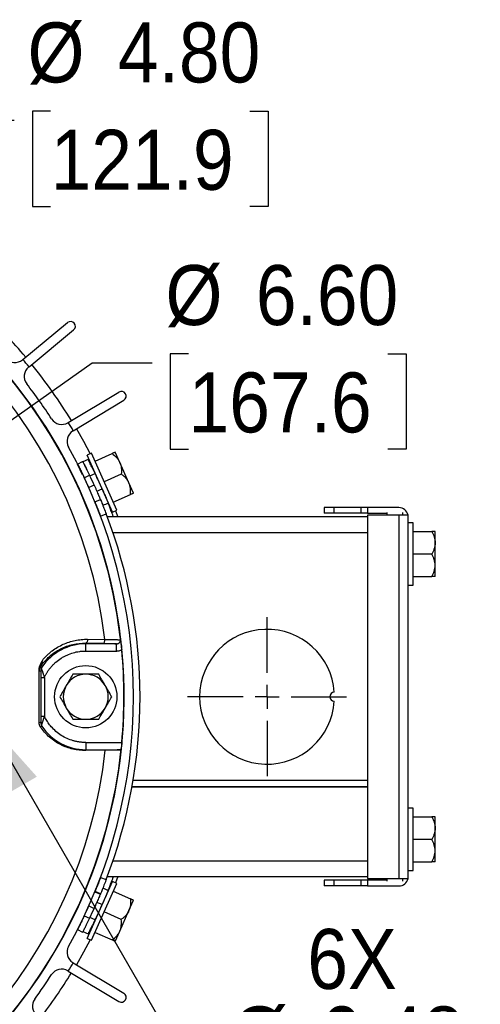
# Model space of a CAD drawing. Header units: inches. Extents: x 1.3 to 88, y 0 to 57.3.
# Tile 6 of 31: x 17.4 to 21.3, y 24.2 to 32.5. Entities that reach past the tile are written whole.
import ezdxf

# ---------------------------------------------------------------- set-up
doc = ezdxf.new("R2010")
doc.units = ezdxf.units.IN
doc.header["$LTSCALE"] = 2
doc.header["$MEASUREMENT"] = 0
doc.linetypes.add('SLD-Center', pattern=[1.45, 0.7, -0.25, 0.25, -0.25])
doc.linetypes.add('SLD-Solid', pattern=[0])
doc.layers.add('CENTER', color=40, linetype='SLD-Center')
doc.layers.add('DIMENSIONS', color=140, linetype='SLD-Solid', lineweight=25)
doc.styles.add('SLDTEXTSTYLE0', font='GOTHIC.TTF', dxfattribs={"width": 0.913})
doc.dimstyles.new('SLDDIMSTYLE10', dxfattribs={"dimtxt": 0.5, "dimasz": 0.6, "dimexe": 0, "dimexo": 0.0625, "dimgap": 0.125, "dimtad": 0, "dimtih": 1, "dimtoh": 1, "dimrnd": 1e-09, "dimdsep": 46, "dimtxsty": 'SLDTEXTSTYLE0', "dimsah": 1, "dimcen": 0, "dimadec": 0, "dimazin": 2, "dimtfac": 1, "dimtofl": 0, "dimtmove": 0, "dimatfit": 3, "dimfxl": 0, "dimfrac": 2, "dimtolj": 1, "dimtzin": 12, "dimarcsym": 0})
doc.dimstyles.new('SLDDIMSTYLE11', dxfattribs={"dimtxt": 0.5, "dimasz": 0.6, "dimexe": 0, "dimexo": 0.0625, "dimgap": 0.125, "dimtad": 0, "dimtih": 1, "dimtoh": 1, "dimrnd": 1e-09, "dimzin": 4, "dimdsep": 46, "dimtxsty": 'SLDTEXTSTYLE0', "dimsah": 1, "dimcen": 0, "dimadec": 0, "dimazin": 1, "dimtfac": 1, "dimtofl": 0, "dimtmove": 0, "dimatfit": 3, "dimfxl": 0, "dimfrac": 2, "dimtolj": 1, "dimtzin": 12, "dimarcsym": 0})
doc.dimstyles.new('SLDDIMSTYLE6', dxfattribs={"dimtxt": 0.5, "dimasz": 0.6, "dimexe": 0, "dimexo": 0.0625, "dimgap": 0.125, "dimtad": 0, "dimtih": 1, "dimtoh": 1, "dimrnd": 1e-09, "dimzin": 12, "dimdsep": 46, "dimtxsty": 'SLDTEXTSTYLE0', "dimsah": 1, "dimcen": 0, "dimadec": 0, "dimazin": 3, "dimtfac": 1, "dimtofl": 0, "dimtmove": 0, "dimatfit": 3, "dimfxl": 0, "dimfrac": 2, "dimtolj": 1, "dimtzin": 12, "dimarcsym": 0})

# ---------------------------------------------------------------- blocks, each defined once
blk = doc.blocks.new('_D_31')
at = {"layer": 'DIMENSIONS'}
for p, q in [((15.8732, 24.4659), (18.5227, 20.9561)), ((19.3898, 21.6766), (19.2375, 21.6766)), ((19.2375, 21.6766), (19.2375, 20.8828)), ((21.0523, 21.6766), (21.2047, 21.6766)), ((21.2047, 21.6766), (21.2047, 20.8828)), ((18.5227, 20.9561), (18.9602, 20.9561)), ((19.2375, 20.8828), (19.3898, 20.8828)), ((21.2047, 20.8828), (21.0523, 20.8828))]:
    blk.add_line(p, q, dxfattribs=at)
blk.add_solid([(15.8732, 24.4659), (16.135, 23.9117), (16.3345, 24.0623)], dxfattribs=at)
at = {"layer": 'DIMENSIONS', "char_height": 0.5, "attachment_point": 1, "style": 'SLDTEXTSTYLE0'}
for s, insert in [('%%c', (19.1975, 22.4168)), ('5.88', (19.9516, 22.4168)), ('149.2', (19.3898, 21.5215)), ('B.C.', (19.5742, 20.6262))]:
    blk.add_mtext(s, dxfattribs=dict(at, insert=insert))
blk = doc.blocks.new('_D_32')
at = {"layer": 'DIMENSIONS'}
for p, q in [((17.1683, 26.6029), (18.635, 24.0625)), ((18.635, 24.0625), (19.0725, 24.0625)), ((19.5746, 23.4892), (19.4222, 23.4892)), ((19.4222, 23.4892), (19.4222, 22.6955)), ((20.8676, 23.4892), (21.02, 23.4892)), ((21.02, 23.4892), (21.02, 22.6955)), ((19.4222, 22.6955), (19.5746, 22.6955)), ((21.02, 22.6955), (20.8676, 22.6955))]:
    blk.add_line(p, q, dxfattribs=at)
blk.add_solid([(17.1683, 26.6029), (17.3601, 26.0208), (17.5766, 26.1458)], dxfattribs=at)
at = {"layer": 'DIMENSIONS', "char_height": 0.5, "attachment_point": 1, "style": 'SLDTEXTSTYLE0'}
for s, insert in [('6X', (19.8333, 24.876)), ('%%c', (19.1975, 24.2294)), ('0.48', (19.9516, 24.2294)), ('12.3', (19.5746, 23.3341))]:
    blk.add_mtext(s, dxfattribs=dict(at, insert=insert))
blk = doc.blocks.new('_D_33')
at = {"layer": 'DIMENSIONS'}
for p, q in [((15.3098, 28.8909), (16.8866, 31.622)), ((16.8866, 31.622), (17.3866, 31.622)), ((17.6913, 31.6956), (17.5389, 31.6956)), ((17.5389, 31.6956), (17.5389, 30.9018)), ((19.3538, 31.6956), (19.5061, 31.6956)), ((19.5061, 31.6956), (19.5061, 30.9018)), ((17.5389, 30.9018), (17.6913, 30.9018)), ((19.5061, 30.9018), (19.3538, 30.9018))]:
    blk.add_line(p, q, dxfattribs=at)
blk.add_solid([(15.3098, 28.8909), (15.7181, 29.3481), (15.5016, 29.4731)], dxfattribs=at)
at = {"layer": 'DIMENSIONS', "char_height": 0.5, "attachment_point": 1, "style": 'SLDTEXTSTYLE0'}
for s, insert in [('%%c', (17.499, 32.4358)), ('4.80', (18.253, 32.4358)), ('121.9', (17.6913, 31.5405))]:
    blk.add_mtext(s, dxfattribs=dict(at, insert=insert))
blk = doc.blocks.new('_D_34')
at = {"layer": 'DIMENSIONS'}
for p, q in [((18.8425, 29.6723), (18.6901, 29.6723)), ((18.6901, 29.6723), (18.6901, 28.8786)), ((20.505, 29.6723), (20.6573, 29.6723)), ((20.6573, 29.6723), (20.6573, 28.8786)), ((16.8014, 28.7217), (18.0378, 29.5987)), ((18.0378, 29.5987), (18.5378, 29.5987)), ((18.6901, 28.8786), (18.8425, 28.8786)), ((20.6573, 28.8786), (20.505, 28.8786))]:
    blk.add_line(p, q, dxfattribs=at)
blk.add_solid([(16.8014, 28.7217), (17.3631, 28.9669), (17.2185, 29.1708)], dxfattribs=at)
at = {"layer": 'DIMENSIONS', "char_height": 0.5, "attachment_point": 1, "style": 'SLDTEXTSTYLE0'}
for s, insert in [('%%c', (18.6502, 30.4125)), ('6.60', (19.4042, 30.4125)), ('167.6', (18.8425, 29.5172))]:
    blk.add_mtext(s, dxfattribs=dict(at, insert=insert))
blk = doc.blocks.new('SW_CENTERMARKSYMBOL_12')
at = {"layer": 'CENTER', "color": 0}
for p, q in [((0, 0.2), (0, 0.6625)), ((0, 0), (0, 0.1)), ((-0.2, 0), (-0.6625, 0)), ((0, 0), (-0.1, 0)), ((0, 0), (0, -0.1)), ((0, 0), (0.1, 0)), ((0.2, 0), (0.6625, 0)), ((0, -0.2), (0, -0.6625))]:
    blk.add_line(p, q, dxfattribs=at)

msp = doc.modelspace()

# ---------------------------------------------------------------- linework, layer by layer
for p, q in [((17.460095, 29.626075), (17.832545, 29.9331)), ((17.510981, 29.564345), (17.883431, 29.87137)), ((17.456577, 29.623176), (17.460095, 29.626075)), ((17.510981, 29.564345), (17.507463, 29.561446)), ((17.83917, 29.099969), (18.261482, 29.353719)), ((17.880373, 29.031395), (18.302685, 29.285146)), ((17.835263, 29.097621), (17.83917, 29.099969)), ((17.880373, 29.031395), (17.876466, 29.029047)), ((18.032499, 28.843578), (17.995957, 28.827309)), ((18.20746, 28.352265), (17.995957, 28.827309)), ((18.244002, 28.368535), (18.032499, 28.843578)), ((18.061987, 28.777346), (18.204495, 28.840795)), ((18.269125, 28.766948), (18.230993, 28.852593)), ((17.915959, 28.753509), (17.958134, 28.775405)), ((17.958116, 28.662685), (17.915959, 28.753509)), ((17.958134, 28.775405), (17.962317, 28.767328)), ((18.004559, 28.790139), (17.960634, 28.770583)), ((18.345388, 28.595658), (18.269125, 28.766948)), ((17.972624, 28.638139), (18.016266, 28.659132)), ((18.018673, 28.654121), (18.06254, 28.673652)), ((18.280758, 28.669505), (18.138251, 28.606057)), ((18.05442, 28.577622), (18.009802, 28.557308)), ((18.38352, 28.510013), (18.345388, 28.595658)), ((18.076587, 28.528099), (18.121112, 28.546089)), ((18.214514, 28.434767), (18.357021, 28.498215)), ((18.060505, 28.439246), (18.106472, 28.458503)), ((18.107627, 28.319736), (18.154866, 28.337852)), ((18.132108, 28.395854), (18.135887, 28.386421)), ((18.151411, 28.346773), (18.155116, 28.337067)), ((18.20746, 28.352265), (18.244002, 28.368535)), ((18.232725, 28.363514), (18.251563, 28.312485)), ((19.975322, 28.390485), (19.975322, 28.342485)), ((20.057332, 28.390485), (19.975322, 28.390485)), ((20.057332, 28.342485), (19.975322, 28.342485)), ((20.057332, 28.342485), (20.057332, 28.390485)), ((20.279672, 28.390485), (20.057332, 28.390485)), ((20.279672, 28.342485), (20.057332, 28.342485)), ((20.279672, 28.390485), (20.279672, 28.342485)), ((20.335322, 28.390485), (20.279672, 28.390485)), ((20.335322, 28.342485), (20.279672, 28.342485)), ((20.335322, 28.390485), (20.335322, 28.342485)), ((20.597322, 28.390485), (20.335322, 28.390485)), ((20.335322, 28.342485), (20.497322, 28.342485)), ((20.497322, 28.349954), (20.497322, 28.327485)), ((20.627322, 28.349954), (20.627322, 28.327485)), ((20.335322, 28.312485), (18.164501, 28.312485)), ((20.597322, 28.327485), (20.335322, 28.327485)), ((20.335322, 28.327485), (20.335322, 25.297485)), ((20.597322, 28.327485), (20.597322, 25.297485)), ((20.673866, 28.327485), (20.597322, 28.327485)), ((20.675322, 28.073899), (20.675322, 28.312485)), ((20.715322, 28.262485), (20.675322, 28.262485)), ((20.715322, 28.002485), (20.715322, 28.262485)), ((18.211017, 28.182485), (20.335322, 28.182485)), ((20.715322, 28.189985), (20.871315, 28.189985)), ((20.900322, 28.096235), (20.900322, 28.189985)), ((20.900322, 27.908735), (20.900322, 28.096235)), ((20.675322, 28.002485), (20.675322, 28.073899)), ((20.675322, 27.93107), (20.675322, 28.002485)), ((20.715322, 27.742485), (20.715322, 28.002485)), ((20.871315, 28.002485), (20.715322, 28.002485)), ((20.675322, 25.312485), (20.675322, 27.93107)), ((20.900322, 27.814985), (20.900322, 27.908735)), ((20.715322, 27.814985), (20.871315, 27.814985)), ((18.29107, 27.67457), (18.288545, 27.674041)), ((20.675322, 27.742485), (20.715322, 27.742485)), ((17.999036, 27.291851), (18.143634, 27.289743)), ((17.984822, 27.254015), (17.984822, 27.260109)), ((17.984822, 27.260109), (18.129412, 27.25807)), ((18.242227, 27.254015), (17.984822, 27.254015)), ((17.984822, 27.194035), (17.984822, 27.254015)), ((17.984822, 27.194035), (18.242227, 27.194035)), ((18.242227, 27.194035), (18.242227, 27.254015)), ((17.596181, 27.029166), (17.608713, 27.025374)), ((17.61851, 27.058989), (17.606085, 27.062181)), ((17.609057, 26.973793), (17.609057, 26.651176)), ((17.609057, 26.973793), (17.639046, 26.973793)), ((17.639046, 26.973793), (17.639046, 26.651176)), ((17.609057, 26.651176), (17.639046, 26.651176)), ((17.608713, 26.599595), (17.595464, 26.595588)), ((17.984822, 26.430934), (17.984822, 26.370955)), ((17.984822, 26.430934), (18.285618, 26.430934)), ((17.984822, 26.370955), (17.984822, 26.363938)), ((17.984822, 26.370955), (18.275998, 26.370955)), ((18.147182, 26.366229), (17.984822, 26.363938)), ((20.335322, 26.113485), (18.379583, 26.113485)), ((18.370781, 26.062485), (20.335322, 26.062485)), ((18.37096, 26.063485), (20.335322, 26.063485)), ((18.371138, 26.064485), (20.335322, 26.064485)), ((18.288975, 25.950838), (18.29107, 25.950399)), ((20.715322, 25.882485), (20.675322, 25.882485)), ((20.715322, 25.622485), (20.715322, 25.882485)), ((20.715322, 25.809985), (20.871315, 25.809985)), ((20.900322, 25.716235), (20.900322, 25.809985)), ((20.900322, 25.528735), (20.900322, 25.716235)), ((20.715322, 25.362485), (20.715322, 25.622485)), ((20.871315, 25.622485), (20.715322, 25.622485)), ((20.900322, 25.434985), (20.900322, 25.528735)), ((20.335322, 25.442485), (18.211017, 25.442485)), ((20.715322, 25.434985), (20.871315, 25.434985)), ((18.107627, 25.305233), (18.154866, 25.287118)), ((18.164501, 25.312485), (20.335322, 25.312485)), ((18.251563, 25.312485), (18.232725, 25.261455)), ((20.335322, 25.297485), (20.597322, 25.297485)), ((20.497322, 25.297485), (20.497322, 25.275015)), ((20.597322, 25.297485), (20.673866, 25.297485)), ((20.627322, 25.297485), (20.627322, 25.275015)), ((20.675322, 25.362485), (20.715322, 25.362485)), ((17.995957, 24.79766), (18.20746, 25.272704)), ((18.032499, 24.781391), (18.244002, 25.256434)), ((18.244002, 25.256434), (18.20746, 25.272704)), ((19.975322, 25.282485), (19.975322, 25.234485)), ((20.057332, 25.282485), (19.975322, 25.282485)), ((20.057332, 25.234485), (19.975322, 25.234485)), ((20.057332, 25.234485), (20.057332, 25.282485)), ((20.279672, 25.282485), (20.057332, 25.282485)), ((20.279672, 25.234485), (20.057332, 25.234485)), ((20.279672, 25.282485), (20.279672, 25.234485)), ((20.335322, 25.282485), (20.279672, 25.282485)), ((20.335322, 25.234485), (20.279672, 25.234485)), ((20.335322, 25.282485), (20.335322, 25.234485)), ((20.497322, 25.282485), (20.335322, 25.282485)), ((20.335322, 25.234485), (20.597322, 25.234485)), ((18.060505, 25.185723), (18.106472, 25.166466)), ((18.065893, 25.1989), (18.062101, 25.189646)), ((18.107656, 25.169364), (18.064058, 25.188775)), ((18.214514, 25.190202), (18.357021, 25.126754)), ((18.009802, 25.067661), (18.05442, 25.047348)), ((18.08018, 25.105113), (18.076587, 25.09687)), ((18.121112, 25.07888), (18.076587, 25.09687)), ((18.345388, 25.029311), (18.38352, 25.114956)), ((17.972624, 24.98683), (18.016266, 24.965837)), ((18.06254, 24.951318), (18.018673, 24.970849)), ((18.280758, 24.955464), (18.138251, 25.018913)), ((18.269125, 24.858021), (18.345388, 25.029311)), ((17.915959, 24.871461), (17.958134, 24.849564)), ((17.960634, 24.854386), (18.004559, 24.83483)), ((18.061987, 24.847623), (18.204495, 24.784174)), ((18.230993, 24.772376), (18.269125, 24.858021)), ((17.995957, 24.79766), (18.032499, 24.781391)), ((17.876466, 24.595922), (17.880373, 24.593574)), ((17.880373, 24.593574), (18.302685, 24.339823)), ((17.83917, 24.525), (17.835263, 24.527349)), ((17.83917, 24.525), (18.261482, 24.27125))]:
    msp.add_line(p, q)
at = {"flags": 128}
for points in [[(17.90609, 29.046847), (17.965181, 28.943266), (18.021222, 28.838558)], [(17.999036, 27.291851), (17.99885, 27.285843), (17.998102, 27.280007), (17.996819, 27.274576), (17.995055, 27.269769), (17.99288, 27.265778), (17.990381, 27.262765), (17.987658, 27.260849), (17.984822, 27.260109)], [(18.129412, 27.25807), (18.132246, 27.258809), (18.134966, 27.260719), (18.137464, 27.263724), (18.139639, 27.267704), (18.141405, 27.2725), (18.14269, 27.277919), (18.143443, 27.283745), (18.143634, 27.289743)], [(18.021222, 24.786412), (17.965181, 24.681703), (17.90609, 24.578122)]]:
    msp.add_lwpolyline(points, dxfattribs=at)
msp.add_circle((17.984822, 26.812485), 0.26)
for centre, radius, start, end in [((14.109822, 26.812485), 4.195025, 281.7779134, 180), ((14.109822, 26.812485), 4.192517, 6.8370656, 84.1019551), ((14.109822, 26.812485), 4.061948, 6.747547, 83.6926157), ((14.109822, 26.812485), 4.405, 40.0202866, 46.4797134), ((17.857988, 29.902235), 0.04, 309.5, 129.5), ((17.392969, 29.700338), 0.1, 221.3348268, 309.5), ((14.109822, 26.812485), 4.375, 38.9761456, 40.0238544), ((17.571071, 29.484283), 0.1, 129.5, 217.6651732), ((14.109822, 26.812485), 4.405, 31.5202866, 38.9797134), ((14.109822, 26.812485), 4.2725, 32.8348268, 37.6651732), ((18.282084, 29.319432), 0.04, 301, 121), ((17.783759, 29.183337), 0.1, 212.8348268, 301), ((14.109822, 26.812485), 4.375, 30.4761456, 31.5238544), ((17.927969, 28.94333), 0.1, 121, 209.1651732), ((14.109822, 26.812485), 4.2725, 330.8348268, 29.1651732), ((14.177322, 26.812485), 4.26, 24.4784786, 25.6889527), ((14.177322, 26.812485), 4.308, 23.7292438, 25.5961892), ((14.177322, 26.812485), 4.26, 339.0184469, 20.981553), ((20.597322, 28.312485), 0.078, 11.0874892, 90), ((20.597322, 28.312485), 0.078, 0, 11.0874892), ((19.497322, 26.812485), 0.5625, 3.8204263, 356.1795737), ((17.984822, 26.812485), 0.44153, 90, 146.0620328), ((14.109822, 26.812485), 4.193192, 354.7792707, 5.3627862), ((17.656202, 27.029154), 0.060021, 146.6156963, 179.988007), ((17.625396, 27.02351), 0.016786, 117.7504503, 173.6271138), ((17.984822, 26.812485), 0.1875, 90, 150), ((17.984822, 26.812485), 0.1875, 30, 90), ((17.984822, 26.812485), 0.1875, 150, 210), ((17.984822, 26.812485), 0.1875, 330, 30), ((20.059822, 26.812485), 0.0375, 91.9102132, 268.0897868), ((17.984822, 26.812485), 0.1875, 210, 270), ((17.984822, 26.812485), 0.1875, 270, 330), ((17.625396, 26.601459), 0.016786, 186.3728862, 242.2495497), ((17.984822, 26.812485), 0.44153, 213.9379672, 270.0000001), ((14.109822, 26.812485), 4.061948, 282.06084, 353.6926157), ((14.109822, 26.812485), 4.192517, 281.7830764, 354.1019551), ((20.597322, 25.312485), 0.078, 270, 348.9125108), ((20.597322, 25.312485), 0.078, 348.9125108, 0), ((14.177322, 26.812485), 4.26, 334.3110472, 335.5215214), ((14.177322, 26.812485), 4.26, 335.5215043, 336.2512658), ((14.177322, 26.812485), 4.308, 334.4038108, 336.2707562), ((17.927969, 24.681639), 0.1, 150.8348268, 239), ((14.109822, 26.812485), 4.375, 328.4761456, 329.5238544), ((14.109822, 26.812485), 4.2725, 323.8348268, 327.1651732), ((14.109822, 26.812485), 4.405, 322.5202866, 328.4797134), ((17.783759, 24.441632), 0.1, 59, 147.1651732), ((18.282084, 24.305537), 0.04, 239, 59), ((17.639825, 24.232207), 0.1, 143.8348268, 232)]:
    msp.add_arc(centre, radius, start, end)
for points, knots in [([(18.230993, 28.852593), (18.230993, 28.852593), (18.228321, 28.851403), (18.221262, 28.84826), (18.218398, 28.846985), (18.211952, 28.844115), (18.208363, 28.842517), (18.204495, 28.840795)], [0, 0, 0, 0, 0.5, 0.5, 0.75, 0.75, 1, 1, 1, 1]), ([(18.204495, 28.840795), (18.21822, 28.830823), (18.230916, 28.82003), (18.247456, 28.801838), (18.252547, 28.795437), (18.261689, 28.781804), (18.265751, 28.774525), (18.269125, 28.766948)], [0, 0, 0, 0, 0.5, 0.5, 0.75, 0.75, 1, 1, 1, 1]), ([(17.915959, 28.753509), (17.915979, 28.75347), (17.916017, 28.753394), (17.916301, 28.752839), (17.916749, 28.751958), (17.917379, 28.750722), (17.918185, 28.749139), (17.919167, 28.747205), (17.921282, 28.743038), (17.925343, 28.735014), (17.932544, 28.720665), (17.941218, 28.703201), (17.949445, 28.686427), (17.956374, 28.672147), (17.961727, 28.661034), (17.967166, 28.649661), (17.970808, 28.641974), (17.972624, 28.638139)], [0, 0, 0, 0, 0.03621348, 0.07208896, 0.10773288, 0.14325378, 0.17876129, 0.21436519, 0.25017437, 0.37510455, 0.49981931, 0.6247156, 0.74937002, 0.8117235, 0.87427769, 0.93728439, 1, 1, 1, 1]), ([(17.958134, 28.775405), (17.958144, 28.775387), (17.958521, 28.774661), (17.96004, 28.771731), (17.961187, 28.769516), (17.964178, 28.763723), (17.966004, 28.760177), (17.970301, 28.751797), (17.972797, 28.746911), (17.978225, 28.736222), (17.981175, 28.730388), (17.987539, 28.717713), (17.990922, 28.710936), (18.001332, 28.689927), (18.008824, 28.674604), (18.016266, 28.659132)], [0, 0, 0, 0, 0.125, 0.125, 0.25, 0.25, 0.375, 0.375, 0.5, 0.5, 0.625, 0.625, 0.75, 0.75, 1, 1, 1, 1]), ([(17.960634, 28.770583), (17.960634, 28.770583), (17.961022, 28.769833), (17.96254, 28.766896), (17.963688, 28.764672), (17.966677, 28.758865), (17.968503, 28.755309), (17.972799, 28.746903), (17.975291, 28.742008), (17.98071, 28.731305), (17.983655, 28.72546), (17.990015, 28.712753), (17.993384, 28.705981), (18.000309, 28.69196), (18.003912, 28.684617), (18.011265, 28.669511), (18.01496, 28.661864), (18.018673, 28.654121)], [0, 0, 0, 0, 0.125, 0.125, 0.25, 0.25, 0.375, 0.375, 0.5, 0.5, 0.625, 0.625, 0.75, 0.75, 0.875, 0.875, 1, 1, 1, 1]), ([(18.06254, 28.673652), (18.05883, 28.681396), (18.055159, 28.689), (18.047894, 28.70394), (18.044262, 28.711353), (18.037296, 28.725474), (18.033972, 28.732162), (18.027652, 28.744808), (18.024642, 28.750789), (18.019226, 28.761503), (18.016783, 28.766307), (18.012456, 28.774787), (18.010608, 28.778391), (18.007636, 28.784176), (18.006489, 28.7864), (18.004947, 28.78939), (18.004559, 28.790139), (18.004559, 28.790139)], [0, 0, 0, 0, 0.125, 0.125, 0.25, 0.25, 0.375, 0.375, 0.5, 0.5, 0.625, 0.625, 0.75, 0.75, 0.875, 0.875, 1, 1, 1, 1]), ([(18.269125, 28.766948), (18.27582, 28.751909), (18.279665, 28.736083), (18.282176, 28.711445), (18.282473, 28.70307), (18.282204, 28.686328), (18.281643, 28.677927), (18.280758, 28.669505)], [0, 0, 0, 0, 0.5, 0.5, 0.75, 0.75, 1, 1, 1, 1]), ([(18.345388, 28.595658), (18.338692, 28.610696), (18.329504, 28.624143), (18.312875, 28.642496), (18.306849, 28.648321), (18.294227, 28.659323), (18.287609, 28.664527), (18.280758, 28.669505)], [0, 0, 0, 0, 0.5, 0.5, 0.75, 0.75, 1, 1, 1, 1]), ([(18.05442, 28.577622), (18.057975, 28.569812), (18.06145, 28.562117), (18.068239, 28.546968), (18.071588, 28.539433), (18.077944, 28.525029), (18.080937, 28.518192), (18.086569, 28.505245), (18.089222, 28.499101), (18.093956, 28.488078), (18.096068, 28.483129), (18.099783, 28.474387), (18.10136, 28.470657), (18.105143, 28.461685), (18.106475, 28.458495), (18.106472, 28.458504)], [0, 0, 0, 0, 0.125, 0.125, 0.25, 0.25, 0.375, 0.375, 0.5, 0.5, 0.625, 0.625, 0.75, 0.75, 1, 1, 1, 1]), ([(18.357021, 28.498215), (18.358794, 28.515087), (18.359269, 28.531745), (18.356817, 28.556208), (18.355467, 28.564275), (18.351453, 28.580191), (18.348761, 28.588081), (18.345388, 28.595658)], [0, 0, 0, 0, 0.5, 0.5, 0.75, 0.75, 1, 1, 1, 1]), ([(18.121112, 28.546089), (18.124566, 28.53823), (18.12794, 28.530493), (18.134533, 28.51525), (18.137787, 28.507667), (18.143953, 28.493186), (18.146858, 28.48631), (18.152327, 28.473283), (18.1549, 28.467107), (18.159491, 28.456027), (18.16154, 28.451049), (18.165146, 28.442253), (18.166672, 28.43851), (18.169118, 28.432497), (18.170056, 28.430181), (18.171315, 28.427071), (18.17163, 28.42629), (18.17163, 28.42629)], [0, 0, 0, 0, 0.125, 0.125, 0.25, 0.25, 0.375, 0.375, 0.5, 0.5, 0.625, 0.625, 0.75, 0.75, 0.875, 0.875, 1, 1, 1, 1]), ([(18.38352, 28.510013), (18.38352, 28.510013), (18.380848, 28.508824), (18.373789, 28.505681), (18.370924, 28.504405), (18.364479, 28.501536), (18.360889, 28.499938), (18.357021, 28.498215)], [0, 0, 0, 0, 0.5, 0.5, 0.75, 0.75, 1, 1, 1, 1]), ([(18.060505, 28.439246), (18.060522, 28.439207), (18.060554, 28.439128), (18.060792, 28.438552), (18.061167, 28.437639), (18.061694, 28.436357), (18.062368, 28.434715), (18.063191, 28.432711), (18.06496, 28.428391), (18.068355, 28.420072), (18.074367, 28.405199), (18.081595, 28.387102), (18.088436, 28.369724), (18.094185, 28.354936), (18.09862, 28.34343), (18.103121, 28.331658), (18.106127, 28.323704), (18.107627, 28.319736)], [0, 0, 0, 0, 0.03621425, 0.07209049, 0.107734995, 0.143256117, 0.178763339, 0.214366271, 0.250173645, 0.375110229, 0.499818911, 0.624721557, 0.749370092, 0.811724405, 0.874277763, 0.93728464, 1, 1, 1, 1]), ([(18.106472, 28.458503), (18.10648, 28.458484), (18.106797, 28.457729), (18.10807, 28.454685), (18.109032, 28.452383), (18.111537, 28.446364), (18.113066, 28.44268), (18.11666, 28.433975), (18.118747, 28.428902), (18.12328, 28.417804), (18.12574, 28.411747), (18.131043, 28.398592), (18.133858, 28.39156), (18.142509, 28.369768), (18.148718, 28.353882), (18.154866, 28.337852)], [0, 0, 0, 0, 0.125, 0.125, 0.25, 0.25, 0.375, 0.375, 0.5, 0.5, 0.625, 0.625, 0.75, 0.75, 1, 1, 1, 1]), ([(18.107671, 28.455612), (18.107977, 28.45489), (18.113268, 28.442379), (18.120201, 28.425324), (18.126329, 28.410294), (18.126899, 28.408873), (18.127125, 28.408309)], [0, 0, 0, 0, 0.022540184, 0.390144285, 0.757788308, 1, 1, 1, 1]), ([(18.215745, 28.312485), (18.212878, 28.320204), (18.210051, 28.327747), (18.204479, 28.342494), (18.201709, 28.349762), (18.196387, 28.363625), (18.193857, 28.37016), (18.189066, 28.382457), (18.186786, 28.388268), (18.182678, 28.398679), (18.180836, 28.403321), (18.177585, 28.411477), (18.17618, 28.414984), (18.17394, 28.420562), (18.173085, 28.422684), (18.171925, 28.425559), (18.17163, 28.42629), (18.17163, 28.42629)], [0, 0, 0, 0, 0.125, 0.125, 0.25, 0.25, 0.375, 0.375, 0.5, 0.5, 0.625, 0.625, 0.75, 0.75, 0.875, 0.875, 1, 1, 1, 1]), ([(20.871315, 28.189985), (20.879798, 28.175293), (20.887006, 28.160268), (20.894717, 28.136922), (20.896765, 28.129004), (20.899571, 28.112831), (20.900322, 28.104528), (20.900322, 28.096235)], [0, 0, 0, 0, 0.5, 0.5, 0.75, 0.75, 1, 1, 1, 1]), ([(20.900322, 28.189985), (20.900322, 28.189985), (20.897397, 28.189985), (20.88967, 28.189985), (20.886535, 28.189985), (20.879479, 28.189985), (20.87555, 28.189985), (20.871315, 28.189985)], [0, 0, 0, 0, 0.5, 0.5, 0.75, 0.75, 1, 1, 1, 1]), ([(20.900322, 28.096235), (20.900322, 28.079773), (20.897397, 28.063751), (20.88967, 28.040222), (20.886535, 28.03245), (20.879479, 28.017265), (20.87555, 28.009819), (20.871315, 28.002485)], [0, 0, 0, 0, 0.5, 0.5, 0.75, 0.75, 1, 1, 1, 1]), ([(20.900322, 27.908735), (20.900322, 27.925196), (20.897397, 27.941218), (20.88967, 27.964747), (20.886535, 27.972519), (20.879479, 27.987704), (20.87555, 27.99515), (20.871315, 28.002485)], [0, 0, 0, 0, 0.5, 0.5, 0.75, 0.75, 1, 1, 1, 1]), ([(20.871315, 27.814985), (20.879798, 27.829677), (20.887006, 27.844701), (20.894717, 27.868047), (20.896765, 27.875965), (20.899571, 27.892138), (20.900322, 27.900441), (20.900322, 27.908735)], [0, 0, 0, 0, 0.5, 0.5, 0.75, 0.75, 1, 1, 1, 1]), ([(20.900322, 27.814985), (20.900322, 27.814985), (20.897397, 27.814985), (20.88967, 27.814985), (20.886535, 27.814985), (20.879479, 27.814985), (20.87555, 27.814985), (20.871315, 27.814985)], [0, 0, 0, 0, 0.5, 0.5, 0.75, 0.75, 1, 1, 1, 1]), ([(17.626102, 27.120838), (17.629047, 27.124299), (17.634947, 27.131233), (17.644137, 27.14128), (17.653593, 27.151083), (17.66334, 27.160615), (17.673374, 27.169882), (17.683701, 27.178881), (17.69432, 27.187613), (17.715581, 27.204096), (17.749011, 27.226467), (17.795817, 27.250692), (17.844908, 27.269641), (17.886862, 27.28071), (17.921035, 27.286828), (17.946748, 27.289974), (17.972778, 27.29182), (17.990257, 27.29184), (17.999036, 27.291851)], [0, 0, 0, 0, 0.0308421, 0.06178172, 0.09284586, 0.12406124, 0.15545429, 0.18705108, 0.21887729, 0.25095816, 0.37457817, 0.50091129, 0.62447354, 0.75038401, 0.81222876, 0.87435061, 0.93689243, 1, 1, 1, 1]), ([(18.143634, 27.289743), (18.146532, 27.289745), (18.152285, 27.28975), (18.160609, 27.289745), (18.168623, 27.28973), (18.176308, 27.289706), (18.183668, 27.289671), (18.1907, 27.289627), (18.197405, 27.289574), (18.203785, 27.289513), (18.209842, 27.289444), (18.21558, 27.289368), (18.221002, 27.289285), (18.226114, 27.289197), (18.233298, 27.289059), (18.242, 27.288856), (18.251366, 27.288567), (18.259193, 27.288247), (18.265452, 27.287897), (18.270298, 27.287524), (18.272293, 27.287257), (18.273284, 27.287124)], [0, 0, 0, 0, 0.04211358, 0.08362512, 0.12453464, 0.16484217, 0.20454774, 0.2436514, 0.28215321, 0.32005326, 0.35735162, 0.39404841, 0.43014374, 0.46563776, 0.50053062, 0.58662451, 0.67157431, 0.75538318, 0.83805456, 0.91959217, 1, 1, 1, 1]), ([(18.242227, 27.254015), (18.243297, 27.254034), (18.245416, 27.254071), (18.248567, 27.254505), (18.25161, 27.255207), (18.255578, 27.256542), (18.260316, 27.258974), (18.265293, 27.263054), (18.269318, 27.26815), (18.272128, 27.274066), (18.273652, 27.28055), (18.273406, 27.284943), (18.273284, 27.287124)], [0, 0, 0, 0, 0.06462217, 0.12808745, 0.19006616, 0.25022745, 0.37532141, 0.49977428, 0.62161089, 0.74750623, 0.87464152, 1, 1, 1, 1]), ([(18.273284, 27.287124), (18.273362, 27.289247), (18.273513, 27.293346), (18.273382, 27.299572), (18.273066, 27.305556), (18.2727, 27.309632), (18.272525, 27.311588)], [0, 0, 0, 0, 0.27862311, 0.537872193, 0.778158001, 1, 1, 1, 1]), ([(18.272525, 27.311588), (18.272911, 27.307582), (18.273264, 27.303767), (18.273812, 27.297859), (18.273997, 27.295858), (18.274324, 27.292516), (18.274441, 27.291347), (18.274709, 27.288807), (18.274861, 27.28744), (18.275326, 27.283498), (18.275628, 27.281183), (18.276182, 27.277018), (18.276445, 27.275087), (18.277228, 27.269314), (18.277742, 27.265509), (18.279305, 27.253563), (18.280367, 27.244976), (18.282019, 27.230377), (18.282569, 27.225302), (18.283634, 27.215019), (18.284154, 27.209767), (18.284659, 27.204387)], [0, 0, 0, 0, 0.125, 0.125, 0.1875, 0.1875, 0.21875, 0.21875, 0.25, 0.25, 0.3125, 0.3125, 0.375, 0.375, 0.5, 0.5, 0.75, 0.75, 0.875, 0.875, 1, 1, 1, 1]), ([(17.606084, 27.062181), (17.617004, 27.078411), (17.628872, 27.093766), (17.654514, 27.122852), (17.668185, 27.13644), (17.710737, 27.17377), (17.741432, 27.194453), (17.790827, 27.219627), (17.807881, 27.22702), (17.842181, 27.239471), (17.859537, 27.244589), (17.912198, 27.256758), (17.948098, 27.260661), (17.984822, 27.260109)], [0, 0, 0, 0, 0.125, 0.125, 0.25, 0.25, 0.5, 0.5, 0.625, 0.625, 0.75, 0.75, 1, 1, 1, 1]), ([(17.639046, 26.973793), (17.640565, 26.976982), (17.643603, 26.98336), (17.648493, 26.992763), (17.653622, 27.002037), (17.65901, 27.011163), (17.667466, 27.024625), (17.679612, 27.042018), (17.696552, 27.062919), (17.715118, 27.082867), (17.742095, 27.107915), (17.771759, 27.129928), (17.803491, 27.148586), (17.836497, 27.164899), (17.879138, 27.180423), (17.917142, 27.188489), (17.943382, 27.191879), (17.957638, 27.193202), (17.972615, 27.193942), (17.981469, 27.194009), (17.984822, 27.194035)], [0, 0, 0, 0, 0.02449352, 0.04898708, 0.07348078, 0.0979747, 0.12246893, 0.18370762, 0.24494418, 0.30888892, 0.37250931, 0.5000392, 0.56398394, 0.62760433, 0.75513424, 0.87750984, 0.89606179, 0.9386029, 0.97675156, 1, 1, 1, 1]), ([(18.129412, 27.25807), (18.144103, 27.257863), (18.157643, 27.257617), (18.182482, 27.25705), (18.193865, 27.256725), (18.213267, 27.256028), (18.221455, 27.255652), (18.234561, 27.254851), (18.239301, 27.254437), (18.242227, 27.254015)], [0, 0, 0, 0, 0.25, 0.25, 0.5, 0.5, 0.75, 0.75, 1, 1, 1, 1]), ([(18.242227, 27.194035), (18.244062, 27.194066), (18.247724, 27.194128), (18.253194, 27.194634), (18.258626, 27.195441), (18.265814, 27.196968), (18.274671, 27.199612), (18.28133, 27.202795), (18.284659, 27.204387)], [0, 0, 0, 0, 0.12481696, 0.24917998, 0.37353039, 0.49830967, 0.74915107, 1, 1, 1, 1]), ([(17.595471, 27.037423), (17.595495, 27.038895), (17.595545, 27.041866), (17.595921, 27.046348), (17.596515, 27.050894), (17.597351, 27.055503), (17.598861, 27.062092), (17.601528, 27.070871), (17.606774, 27.084411), (17.614833, 27.101379), (17.622187, 27.114078), (17.626102, 27.120838)], [0, 0, 0, 0, 0.04785726, 0.09662295, 0.14647317, 0.197573, 0.25007593, 0.36874899, 0.50076669, 0.73425088, 1, 1, 1, 1]), ([(17.626102, 27.120838), (17.625074, 27.118423), (17.623272, 27.11419), (17.620983, 27.108662), (17.618503, 27.102585), (17.615803, 27.095698), (17.612424, 27.086759), (17.609394, 27.078339), (17.606892, 27.070875), (17.605329, 27.065631), (17.604541, 27.062292), (17.604533, 27.060822), (17.605103, 27.060907), (17.605734, 27.061726), (17.606084, 27.062181)], [0, 0, 0, 0, 0.11067358, 0.19396937, 0.25015889, 0.38404716, 0.49997782, 0.64293527, 0.74995219, 0.8221003, 0.87496788, 0.91135578, 0.95080122, 1, 1, 1, 1]), ([(17.595471, 27.037423), (17.595501, 27.036681), (17.595561, 27.035206), (17.595656, 27.033379), (17.595754, 27.031863), (17.595856, 27.03068), (17.595961, 27.029831), (17.59607, 27.029291), (17.596144, 27.029208), (17.596181, 27.029166)], [0, 0, 0, 0, 0.1422979, 0.2830204, 0.42322712, 0.56398931, 0.70636569, 0.85137962, 1, 1, 1, 1]), ([(17.61851, 27.058989), (17.615348, 27.054159), (17.612866, 27.048821), (17.609535, 27.03758), (17.608648, 27.031654), (17.608713, 27.025374)], [0, 0, 0, 0, 0.5, 0.5, 1, 1, 1, 1]), ([(17.608713, 27.025374), (17.608788, 27.021775), (17.608843, 27.017773), (17.608932, 27.009402), (17.608965, 27.004999), (17.609039, 26.9918), (17.609057, 26.982839), (17.609057, 26.973793)], [0, 0, 0, 0, 0.25, 0.25, 0.5, 0.5, 1, 1, 1, 1]), ([(17.61758, 27.038366), (17.616145, 27.042548), (17.615608, 27.046337), (17.615976, 27.053233), (17.616909, 27.056348), (17.61851, 27.058989)], [0, 0, 0, 0, 0.5, 0.5, 1, 1, 1, 1]), ([(17.61758, 27.038366), (17.617917, 27.037379), (17.6186, 27.035382), (17.619731, 27.032045), (17.620949, 27.028433), (17.622259, 27.024533), (17.623656, 27.020365), (17.625135, 27.01594), (17.626692, 27.011273), (17.628857, 27.004769), (17.631711, 26.996149), (17.635315, 26.985224), (17.637782, 26.977667), (17.639046, 26.973793)], [0, 0, 0, 0, 0.06142602, 0.12432749, 0.18878076, 0.25484736, 0.32257489, 0.39199818, 0.46314047, 0.53601466, 0.68251022, 0.83723918, 1, 1, 1, 1]), ([(17.984822, 26.999985), (17.966049, 26.999985), (17.947683, 26.999985), (17.911586, 26.999985), (17.893819, 26.999985), (17.876569, 26.999985)], [0, 0, 0, 0, 0.5, 0.5, 1, 1, 1, 1]), ([(18.147201, 26.906235), (18.137815, 26.922492), (18.128632, 26.938398), (18.110584, 26.969659), (18.1017, 26.985045), (18.093075, 26.999985)], [0, 0, 0, 0, 0.5, 0.5, 1, 1, 1, 1]), ([(17.822442, 26.906235), (17.813056, 26.889977), (17.803873, 26.874071), (17.785824, 26.842811), (17.776941, 26.827424), (17.768315, 26.812485)], [0, 0, 0, 0, 0.5, 0.5, 1, 1, 1, 1]), ([(18.147201, 26.718735), (18.156588, 26.734992), (18.165771, 26.750898), (18.183819, 26.782159), (18.192703, 26.797545), (18.201328, 26.812485)], [0, 0, 0, 0, 0.5, 0.5, 1, 1, 1, 1]), ([(17.822442, 26.718735), (17.831828, 26.702477), (17.841011, 26.686571), (17.85906, 26.655311), (17.867943, 26.639924), (17.876569, 26.624985)], [0, 0, 0, 0, 0.5, 0.5, 1, 1, 1, 1]), ([(17.609057, 26.651176), (17.609057, 26.64213), (17.609039, 26.633169), (17.608965, 26.61997), (17.608932, 26.615567), (17.608843, 26.607196), (17.608788, 26.603194), (17.608713, 26.599595)], [0, 0, 0, 0, 0.5, 0.5, 0.75, 0.75, 1, 1, 1, 1]), ([(17.639046, 26.651176), (17.638282, 26.648829), (17.636774, 26.644203), (17.634537, 26.637395), (17.632378, 26.630844), (17.630306, 26.624575), (17.627875, 26.617244), (17.625151, 26.609071), (17.622271, 26.600466), (17.619711, 26.592851), (17.618278, 26.588652), (17.61758, 26.586603)], [0, 0, 0, 0, 0.09864076, 0.1944288, 0.28731148, 0.37724472, 0.46419603, 0.60816512, 0.74526541, 0.87573102, 1, 1, 1, 1]), ([(17.984822, 26.430934), (17.98088, 26.430969), (17.97301, 26.431038), (17.961232, 26.431599), (17.949503, 26.432497), (17.937823, 26.433762), (17.926193, 26.435388), (17.914612, 26.437375), (17.903081, 26.439723), (17.891599, 26.442433), (17.866242, 26.449244), (17.827823, 26.463222), (17.779149, 26.489557), (17.73469, 26.52254), (17.703555, 26.553675), (17.682919, 26.578836), (17.670407, 26.59594), (17.658909, 26.613701), (17.648328, 26.632074), (17.642145, 26.644799), (17.639046, 26.651176)], [0, 0, 0, 0, 0.02733219, 0.05457569, 0.08175632, 0.1089001, 0.13603316, 0.16318163, 0.19037165, 0.21762918, 0.24498003, 0.37244801, 0.5000103, 0.62747782, 0.75504054, 0.80416928, 0.85307738, 0.90191688, 0.95084045, 1, 1, 1, 1]), ([(17.984822, 26.624985), (18.003594, 26.624985), (18.02196, 26.624985), (18.058057, 26.624985), (18.075824, 26.624985), (18.093075, 26.624985)], [0, 0, 0, 0, 0.5, 0.5, 1, 1, 1, 1]), ([(17.984822, 26.363938), (17.948066, 26.363419), (17.912144, 26.367355), (17.859444, 26.37957), (17.842076, 26.384705), (17.80775, 26.397186), (17.790677, 26.404597), (17.741254, 26.42982), (17.710529, 26.450545), (17.667943, 26.487914), (17.654271, 26.501507), (17.628569, 26.530674), (17.616587, 26.546172), (17.605528, 26.562646)], [0, 0, 0, 0, 0.25, 0.25, 0.375, 0.375, 0.5, 0.5, 0.75, 0.75, 0.875, 0.875, 1, 1, 1, 1]), ([(17.608713, 26.599595), (17.608648, 26.593323), (17.609533, 26.587394), (17.612872, 26.576131), (17.615356, 26.570799), (17.61851, 26.565981)], [0, 0, 0, 0, 0.5, 0.5, 1, 1, 1, 1]), ([(17.61758, 26.586603), (17.617288, 26.585687), (17.616684, 26.583793), (17.616095, 26.580959), (17.615751, 26.578046), (17.615738, 26.574681), (17.616321, 26.570418), (17.6177, 26.567622), (17.61851, 26.565981)], [0, 0, 0, 0, 0.11427015, 0.23635334, 0.36628463, 0.50408964, 0.70895239, 1, 1, 1, 1]), ([(18.275998, 26.370955), (18.272903, 26.370456), (18.267684, 26.369976), (18.253168, 26.369053), (18.243733, 26.368607), (18.221594, 26.367796), (18.208791, 26.367423), (18.179887, 26.366756), (18.164168, 26.366469), (18.147182, 26.366229)], [0, 0, 0, 0, 0.25, 0.25, 0.5, 0.5, 0.75, 0.75, 1, 1, 1, 1]), ([(18.280145, 26.381667), (18.279671, 26.37831), (18.279125, 26.375736), (18.277756, 26.372108), (18.276944, 26.371107), (18.275998, 26.370955)], [0, 0, 0, 0, 0.5, 0.5, 1, 1, 1, 1]), ([(18.285618, 26.430934), (18.285174, 26.426073), (18.284715, 26.421314), (18.283771, 26.411989), (18.283282, 26.407404), (18.282333, 26.398913), (18.281861, 26.394906), (18.28096, 26.387651), (18.280537, 26.384444), (18.280145, 26.381667)], [0, 0, 0, 0, 0.25, 0.25, 0.5, 0.5, 0.75, 0.75, 1, 1, 1, 1]), ([(20.871315, 25.809985), (20.879798, 25.795293), (20.887006, 25.780268), (20.894717, 25.756922), (20.896765, 25.749004), (20.899571, 25.732831), (20.900322, 25.724528), (20.900322, 25.716235)], [0, 0, 0, 0, 0.5, 0.5, 0.75, 0.75, 1, 1, 1, 1]), ([(20.900322, 25.809985), (20.900322, 25.809985), (20.897397, 25.809985), (20.88967, 25.809985), (20.886535, 25.809985), (20.879479, 25.809985), (20.87555, 25.809985), (20.871315, 25.809985)], [0, 0, 0, 0, 0.5, 0.5, 0.75, 0.75, 1, 1, 1, 1]), ([(20.900322, 25.716235), (20.900322, 25.699773), (20.897397, 25.683751), (20.88967, 25.660222), (20.886535, 25.65245), (20.879479, 25.637265), (20.87555, 25.629819), (20.871315, 25.622485)], [0, 0, 0, 0, 0.5, 0.5, 0.75, 0.75, 1, 1, 1, 1]), ([(20.900322, 25.528735), (20.900322, 25.545196), (20.897397, 25.561218), (20.88967, 25.584747), (20.886535, 25.592519), (20.879479, 25.607704), (20.87555, 25.61515), (20.871315, 25.622485)], [0, 0, 0, 0, 0.5, 0.5, 0.75, 0.75, 1, 1, 1, 1]), ([(20.871315, 25.434985), (20.879798, 25.449677), (20.887006, 25.464701), (20.894717, 25.488047), (20.896765, 25.495965), (20.899571, 25.512138), (20.900322, 25.520441), (20.900322, 25.528735)], [0, 0, 0, 0, 0.5, 0.5, 0.75, 0.75, 1, 1, 1, 1]), ([(20.900322, 25.434985), (20.900322, 25.434985), (20.897397, 25.434985), (20.88967, 25.434985), (20.886535, 25.434985), (20.879479, 25.434985), (20.87555, 25.434985), (20.871315, 25.434985)], [0, 0, 0, 0, 0.5, 0.5, 0.75, 0.75, 1, 1, 1, 1]), ([(18.107627, 25.305233), (18.106762, 25.302941), (18.105039, 25.298379), (18.102458, 25.291588), (18.099899, 25.284887), (18.097362, 25.278277), (18.094847, 25.271757), (18.092355, 25.265327), (18.08787, 25.253807), (18.081607, 25.237897), (18.074383, 25.21981), (18.06837, 25.204934), (18.064653, 25.195826), (18.062509, 25.190595), (18.061355, 25.187786), (18.060635, 25.186037), (18.060549, 25.185828), (18.060505, 25.185723)], [0, 0, 0, 0, 0.03623076, 0.07212309, 0.10779122, 0.14335157, 0.1789216, 0.21461866, 0.25055889, 0.37512103, 0.49998803, 0.62457419, 0.74944562, 0.81238866, 0.87473131, 0.93706969, 1, 1, 1, 1]), ([(18.17163, 25.198679), (18.17163, 25.198679), (18.171921, 25.199401), (18.173062, 25.202227), (18.173922, 25.20436), (18.176173, 25.209968), (18.177549, 25.213403), (18.180781, 25.221512), (18.182661, 25.226246), (18.186766, 25.23665), (18.188995, 25.24233), (18.193795, 25.254651), (18.196376, 25.261318), (18.20166, 25.275077), (18.204387, 25.282233), (18.210011, 25.297114), (18.212878, 25.304765), (18.215745, 25.312485)], [0, 0, 0, 0, 0.125, 0.125, 0.25, 0.25, 0.375, 0.375, 0.5, 0.5, 0.625, 0.625, 0.75, 0.75, 0.875, 0.875, 1, 1, 1, 1]), ([(18.154866, 25.287118), (18.151793, 25.279106), (18.148746, 25.271232), (18.14271, 25.255768), (18.139688, 25.248095), (18.133879, 25.233462), (18.131106, 25.226533), (18.125828, 25.213438), (18.123309, 25.207237), (18.118773, 25.196132), (18.116727, 25.191155), (18.113102, 25.182375), (18.111549, 25.178635), (18.107808, 25.169646), (18.106469, 25.166458), (18.106472, 25.166467)], [0, 0, 0, 0, 0.125, 0.125, 0.25, 0.25, 0.375, 0.375, 0.5, 0.5, 0.625, 0.625, 0.75, 0.75, 1, 1, 1, 1]), ([(18.106472, 25.166466), (18.106464, 25.166448), (18.106148, 25.165692), (18.104871, 25.162649), (18.103905, 25.160349), (18.101373, 25.154342), (18.099819, 25.150668), (18.096136, 25.142001), (18.093983, 25.136955), (18.089252, 25.125939), (18.086661, 25.119938), (18.081004, 25.106931), (18.077967, 25.099992), (18.068502, 25.078541), (18.061534, 25.062973), (18.05442, 25.047348)], [0, 0, 0, 0, 0.125, 0.125, 0.25, 0.25, 0.375, 0.375, 0.5, 0.5, 0.625, 0.625, 0.75, 0.75, 1, 1, 1, 1]), ([(18.17163, 25.198679), (18.17163, 25.198679), (18.171315, 25.197899), (18.170077, 25.194841), (18.16914, 25.192527), (18.166684, 25.186488), (18.165177, 25.182794), (18.161602, 25.174073), (18.159514, 25.168999), (18.154927, 25.157927), (18.152412, 25.151891), (18.146917, 25.138798), (18.143974, 25.131832), (18.13785, 25.11745), (18.134627, 25.109938), (18.12796, 25.094522), (18.124566, 25.086739), (18.121112, 25.07888)], [0, 0, 0, 0, 0.125, 0.125, 0.25, 0.25, 0.375, 0.375, 0.5, 0.5, 0.625, 0.625, 0.75, 0.75, 0.875, 0.875, 1, 1, 1, 1]), ([(18.357021, 25.126754), (18.358794, 25.109882), (18.359269, 25.093225), (18.356817, 25.068761), (18.355467, 25.060694), (18.351453, 25.044778), (18.348761, 25.036888), (18.345388, 25.029311)], [0, 0, 0, 0, 0.5, 0.5, 0.75, 0.75, 1, 1, 1, 1]), ([(18.38352, 25.114956), (18.38352, 25.114956), (18.380848, 25.116146), (18.373789, 25.119288), (18.370924, 25.120564), (18.364479, 25.123434), (18.360889, 25.125032), (18.357021, 25.126754)], [0, 0, 0, 0, 0.5, 0.5, 0.75, 0.75, 1, 1, 1, 1]), ([(17.972624, 24.98683), (17.971576, 24.984615), (17.969489, 24.980205), (17.966366, 24.973642), (17.963272, 24.967168), (17.960207, 24.960781), (17.957172, 24.954484), (17.954167, 24.948274), (17.948761, 24.937149), (17.941228, 24.92179), (17.932559, 24.904334), (17.925357, 24.889983), (17.920912, 24.8812), (17.918351, 24.876156), (17.916973, 24.873449), (17.916114, 24.871763), (17.916011, 24.871562), (17.915959, 24.871461)], [0, 0, 0, 0, 0.036235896, 0.072133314, 0.107806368, 0.143371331, 0.178945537, 0.214646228, 0.250589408, 0.375171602, 0.500046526, 0.624652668, 0.749531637, 0.812455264, 0.874776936, 0.93709301, 1, 1, 1, 1]), ([(18.016266, 24.965837), (18.012546, 24.958104), (18.008863, 24.950507), (18.001578, 24.935591), (17.997937, 24.928192), (17.990947, 24.914085), (17.987614, 24.907407), (17.981279, 24.894789), (17.978261, 24.888816), (17.972828, 24.87812), (17.970381, 24.873328), (17.966047, 24.864875), (17.964193, 24.861276), (17.959727, 24.852623), (17.95813, 24.849557), (17.958135, 24.849565)], [0, 0, 0, 0, 0.125, 0.125, 0.25, 0.25, 0.375, 0.375, 0.5, 0.5, 0.625, 0.625, 0.75, 0.75, 1, 1, 1, 1]), ([(18.345388, 25.029311), (18.338692, 25.014273), (18.329504, 25.000826), (18.312875, 24.982473), (18.306849, 24.976649), (18.294227, 24.965646), (18.287609, 24.960442), (18.280758, 24.955464)], [0, 0, 0, 0, 0.5, 0.5, 0.75, 0.75, 1, 1, 1, 1]), ([(18.004559, 24.83483), (18.004559, 24.83483), (18.004947, 24.835579), (18.006463, 24.838517), (18.00761, 24.840742), (18.010594, 24.846551), (18.012418, 24.850107), (18.016709, 24.858516), (18.019198, 24.863412), (18.024611, 24.874118), (18.027553, 24.879964), (18.033906, 24.892674), (18.037272, 24.899448), (18.044191, 24.913472), (18.04779, 24.920817), (18.055138, 24.935925), (18.05883, 24.943573), (18.06254, 24.951318)], [0, 0, 0, 0, 0.125, 0.125, 0.25, 0.25, 0.375, 0.375, 0.5, 0.5, 0.625, 0.625, 0.75, 0.75, 0.875, 0.875, 1, 1, 1, 1]), ([(18.269125, 24.858021), (18.27582, 24.87306), (18.279665, 24.888886), (18.282176, 24.913524), (18.282473, 24.921899), (18.282204, 24.938641), (18.281643, 24.947042), (18.280758, 24.955464)], [0, 0, 0, 0, 0.5, 0.5, 0.75, 0.75, 1, 1, 1, 1]), ([(18.204495, 24.784174), (18.21822, 24.794146), (18.230916, 24.80494), (18.247456, 24.823131), (18.252547, 24.829532), (18.261689, 24.843165), (18.265751, 24.850444), (18.269125, 24.858021)], [0, 0, 0, 0, 0.5, 0.5, 0.75, 0.75, 1, 1, 1, 1]), ([(18.230993, 24.772376), (18.230993, 24.772376), (18.228321, 24.773566), (18.221262, 24.776709), (18.218398, 24.777984), (18.211952, 24.780854), (18.208363, 24.782452), (18.204495, 24.784174)], [0, 0, 0, 0, 0.5, 0.5, 0.75, 0.75, 1, 1, 1, 1])]:
    msp.add_open_spline(points, degree=3, knots=knots)
for points in [[(18.009802, 28.557308), (17.99769, 28.58438), (17.985297, 28.611325), (17.972624, 28.638139)], [(18.17163, 28.42629), (18.156646, 28.420236), (18.141741, 28.414214), (18.127125, 28.408309)], [(17.595464, 26.595588), (17.595332, 26.742825), (17.595334, 26.890193), (17.595471, 27.037423)], [(17.876569, 26.999985), (17.859248, 26.969985), (17.841396, 26.939064), (17.822442, 26.906235)], [(18.093075, 26.999985), (18.058434, 26.999985), (18.02273, 26.999985), (17.984822, 26.999985)], [(18.201328, 26.812485), (18.184008, 26.842484), (18.166156, 26.873405), (18.147201, 26.906235)], [(17.768315, 26.812485), (17.785636, 26.782485), (17.803488, 26.751564), (17.822442, 26.718735)], [(18.093075, 26.624985), (18.110395, 26.654984), (18.128247, 26.685905), (18.147201, 26.718735)], [(17.876569, 26.624985), (17.911209, 26.624985), (17.946913, 26.624985), (17.984822, 26.624985)], [(17.605528, 26.562646), (17.599229, 26.572029), (17.595474, 26.583678), (17.595464, 26.595588)], [(17.61851, 26.565981), (17.614199, 26.564831), (17.609872, 26.563719), (17.605528, 26.562646)], [(18.127125, 25.21666), (18.14173, 25.21076), (18.156635, 25.204738), (18.17163, 25.198679)], [(17.972624, 24.98683), (17.985297, 25.013644), (17.99769, 25.040589), (18.009802, 25.067661)]]:
    msp.add_open_spline(points, degree=3)

# ---------------------------------------------------------------- block references
at = {"layer": 'CENTER'}
msp.add_blockref('SW_CENTERMARKSYMBOL_12', (19.497322, 26.812485), dxfattribs=at)

# ---------------------------------------------------------------- dimensions: what is measured, and where the dimension line sits
at = {"layer": 'DIMENSIONS'}
for p1, p2, picture, middle in [((12.909822, 24.734024), (15.309822, 28.890946), '_D_33', (18.522516, 31.621969)), ((11.4182, 24.903251), (16.801443, 28.721718), '_D_34', (19.673735, 29.598695))]:
    dim = msp.add_diameter_dim_2p(p1=p1, p2=p2, dimstyle='SLDDIMSTYLE11', dxfattribs=at)
    dim.commit()
    dim.dimension.update_dxf_attribs({"geometry": picture, "text_midpoint": middle, "dimtype": 163})
for p1, p2, text, dimstyle, picture, middle in [((12.333626, 29.154873), (15.873227, 24.465859), '<>\\PB.C.', 'SLDDIMSTYLE6', '_D_31', (20.221099, 21.206075)), ((16.926322, 27.022063), (17.168322, 26.602906), '6X\\P<>', 'SLDDIMSTYLE10', '_D_32', (20.221099, 23.812477))]:
    dim = msp.add_diameter_dim_2p(p1=p1, p2=p2, text=text, dimstyle=dimstyle, dxfattribs=at)
    dim.commit()
    dim.dimension.update_dxf_attribs({"geometry": picture, "text_midpoint": middle, "dimtype": 163})

doc.saveas('drawing.dxf')
